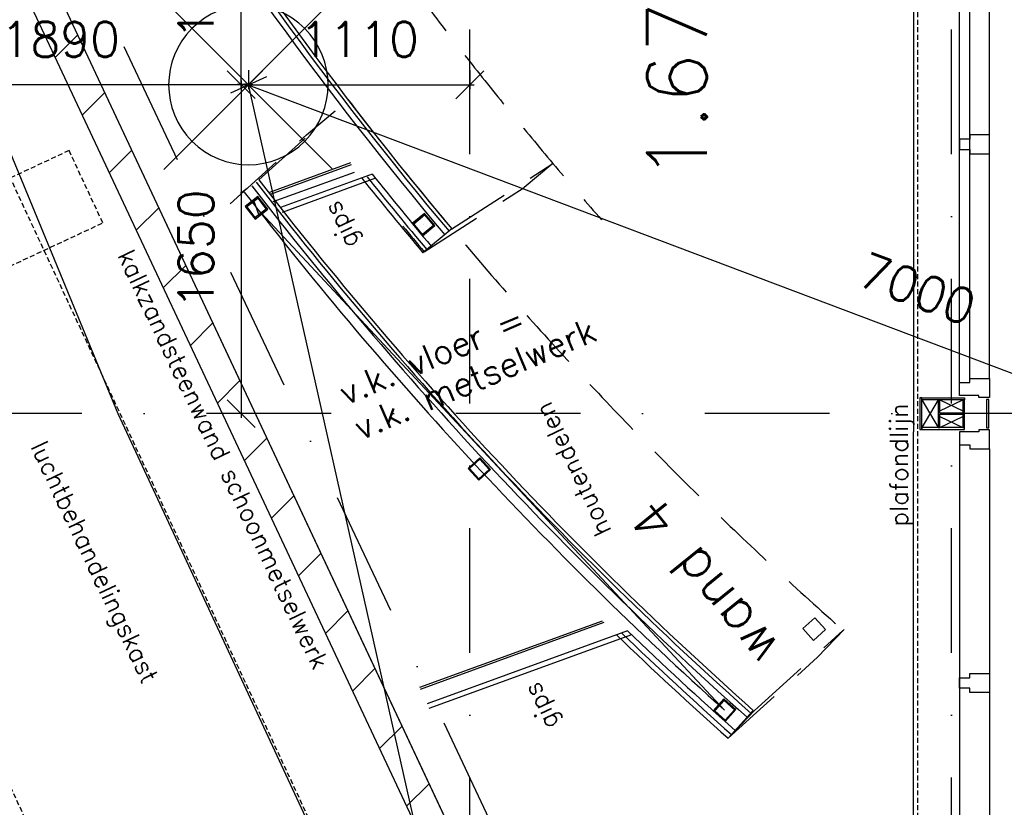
# Model space of a CAD drawing. Extents: x -171140 to 151546, y -8083 to 162438.
# Tile 69 of 96: x 43223 to 48163, y 70274 to 74222. Entities that reach past the tile are written whole.
import ezdxf

# ---------------------------------------------------------------- set-up
doc = ezdxf.new("R2010")
doc.units = 0
doc.header["$LTSCALE"] = 50
doc.header["$MEASUREMENT"] = 0
doc.header["$PDMODE"] = 3
doc.header["$PDSIZE"] = 0.001
for name, pattern in [('DASHDOT', [25, 12.5, -6.25, 0, -6.25]), ('DASHED', [0.75, 0.5, -0.25]), ('HIDDEN', [9.375, 6.25, -3.125]), ('HIDDEN2', [0.1875, 0.125, -0.0625]), ('HIDDENX2', [0.75, 0.5, -0.25]), ('STRAM_0WT$0$DASHDOT', [25, 12.5, -6.25, 0, -6.25]), ('STRAM_0WT$0$DD1', [2.66667, 1.66667, -0.5, 0, -0.5])]:
    doc.linetypes.add(name, pattern=pattern)
doc.layers.get('0').update_dxf_attribs({"linetype": 'CONTINUOUS'})
doc.layers.get('DEFPOINTS').update_dxf_attribs({"linetype": 'CONTINUOUS'})
for name, color, linetype in [('_BRANDCOMPART', 6, 'DASHDOT'), ('_INSTALLATIES_A1C', 1, 'DASHED'), ('A--01A1_ACEER', 1, 'CONTINUOUS'), ('A--A22--_F123-', 9, 'CONTINUOUS'), ('A--A28--_F-2--', 7, 'CONTINUOUS'), ('A--L$7A-_STRAMIEN', 1, 'DASHDOT'), ('A--L21D2_BUITENWAND', 2, 'CONTINUOUS'), ('A--L22--', 7, 'CONTINUOUS'), ('A--L22--_F-2--', 7, 'CONTINUOUS'), ('A--L22A4_BINNENWAND', 4, 'CONTINUOUS'), ('A--L24AC1_TRAPPEN', 1, 'HIDDEN2'), ('A--L28--', 7, 'CONTINUOUS'), ('A--L28--_F-2--', 7, 'CONTINUOUS'), ('A--L31--', 2, 'CONTINUOUS'), ('A--L32--_F123-', 1, 'CONTINUOUS'), ('A--T$1A-18_TEKST', 1, 'CONTINUOUS'), ('A--T$1A-_F123-_R', 4, 'CONTINUOUS'), ('A--T01A-25_TEKST', 2, 'CONTINUOUS'), ('STRAM_0WT$0$A--L$7A-_STRAM', 1, 'STRAM_0WT$0$DASHDOT'), ('STRAM_0WT$0$A--L90--_F---4', 250, 'CONTINUOUS'), ('STRAM_0WT$0$A--L90--_F-23-', 7, 'CONTINUOUS'), ('STRAM_0WT$0$A--L90--_F123-', 7, 'CONTINUOUS'), ('STRAM_0WT$0$A--M$1A-_F123-', 1, 'CONTINUOUS'), ('STRAM_0WT$0$STRAMIEN', 1, 'STRAM_0WT$0$DD1'), ('TEKST_KOZIJNMERK', 10, 'CONTINUOUS'), ('X--LR---_CP', 7, 'CONTINUOUS')]:
    doc.layers.add(name, color=color, linetype=linetype)
doc.styles.add('ALFA-0_25', font='ROMANS')
doc.styles.add('HIEMSTRA', font='romans.shx')
doc.styles.add('STRAM_0WT$0$HIEMSTRA', font='romans.shx')
doc.linetypes.add('BATTING', pattern='A,0.0001,-0.1,[134,ltypeshp.shx,S=0.1,R=0,X=-0.1,Y=0],-0.2,[134,ltypeshp.shx,S=0.1,R=180,X=0.1,Y=0],-0.1', length=0.4001)
doc.dimstyles.new('STRAM_0WT$0$STANDARD', dxfattribs={"dimscale": 70, "dimtxt": 2.5, "dimasz": 2, "dimexe": 0.3, "dimexo": 0.3, "dimgap": 2, "dimtad": 1, "dimdec": 0, "dimzin": 0, "dimtxsty": 'STRAM_0WT$0$HIEMSTRA', "dimblk1": 'STRAM_0WT$0$_OBLIQUE', "dimblk2": 'STRAM_0WT$0$_OBLIQUE', "dimsah": 1, "dimcen": -0.09, "dimdle": 0.3, "dimclrd": 1, "dimclre": 1, "dimclrt": 4, "dimazin": 3, "dimtfac": 1, "dimtdec": 4, "dimtix": 1, "dimtofl": 0, "dimtmove": 0, "dimatfit": 3, "dimtvp": 625, "dimtolj": 1, "dimtzin": 0})

# ---------------------------------------------------------------- blocks, each defined once
blk = doc.blocks.new('STRAM_0WT$0$_OBLIQUE')
at = {"color": 0, "linetype": 'BYBLOCK'}
blk.add_line((-0.5, -0.5), (0.5, 0.5), dxfattribs=at)
blk = doc.blocks.new('*D1468')
at = {"layer": 'DEFPOINTS', "color": 0}
for p in [(-31246.4, 41647.9), (-24697, 39176.9), (-24697, 39176.9)]:
    blk.add_point(p, dxfattribs=at)
at = {"layer": 'STRAM_0WT$0$A--M$1A-_F123-', "color": 1}
blk.add_line((-31266, 41655.3), (-24677.4, 39169.5), dxfattribs=at)
at = {"layer": 'STRAM_0WT$0$A--M$1A-_F123-', "color": 1, "xscale": 140, "yscale": 140, "zscale": 140}
for p, rotation in [((-31246.4, 41647.9), 159.3293785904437), ((-24697, 39176.9), 339.3293785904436)]:
    blk.add_blockref('STRAM_0WT$0$_OBLIQUE', p, dxfattribs=dict(at, rotation=rotation))
at = {"layer": 'STRAM_0WT$0$A--M$1A-_F123-', "color": 4, "insert": (-27891.4, 40625.3), "char_height": 175, "attachment_point": 5, "rotation": 339.3294, "style": 'STRAM_0WT$0$HIEMSTRA'}
blk.add_mtext('\\A1;7000', dxfattribs=at)
blk = doc.blocks.new('STRAM_0WT$0$S090024-')
at = {"layer": 'STRAM_0WT$0$A--L90--_F---4', "linetype": 'CONTINUOUS'}
for points in [[(-0.000001, 5.999999), (-0.000001, -6)], [(-6.000001, 0), (5.999999, 0)]]:
    blk.add_lwpolyline(points, dxfattribs=at)
blk.add_lwpolyline([(-4.000001, 0, 1), (3.999998, 0, 1)], format="xyb", close=True, dxfattribs=at)
at = {"layer": 'STRAM_0WT$0$A--L90--_F-23-', "color": 255}
blk.add_circle((0, 0), 0.0123, dxfattribs=at)
at = {"layer": 'STRAM_0WT$0$A--L90--_F123-', "color": 2, "linetype": 'CONTINUOUS'}
for points in [[(-0.000001, 5.999999), (-0.000001, -6)], [(-6.000001, 0), (5.999999, 0)]]:
    blk.add_lwpolyline(points, dxfattribs=at)
blk.add_lwpolyline([(-4.000001, 0, 1), (3.999998, 0, 1)], format="xyb", close=True, dxfattribs=at)
blk = doc.blocks.new('*D1469')
at = {"layer": 'DEFPOINTS', "color": 0}
for p in [(-33134.9, 41741.2), (-31245.2, 41741.2), (-33134.9, 41648.3)]:
    blk.add_point(p, dxfattribs=at)
at = {"layer": 'STRAM_0WT$0$A--M$1A-_F123-', "color": 1}
for p, q in [((-33134.9, 41720.2), (-33134.9, 41627.3)), ((-31245.2, 41720.2), (-31245.2, 41627.3)), ((-31224.2, 41648.3), (-33155.9, 41648.3))]:
    blk.add_line(p, q, dxfattribs=at)
at = {"layer": 'STRAM_0WT$0$A--M$1A-_F123-', "color": 1, "xscale": 140, "yscale": 140, "zscale": 140, "rotation": 180}
blk.add_blockref('STRAM_0WT$0$_OBLIQUE', (-33134.9, 41648.3), dxfattribs=at)
at = {"layer": 'STRAM_0WT$0$A--M$1A-_F123-', "color": 1, "xscale": 140, "yscale": 140, "zscale": 140}
blk.add_blockref('STRAM_0WT$0$_OBLIQUE', (-31245.2, 41648.3), dxfattribs=at)
at = {"layer": 'STRAM_0WT$0$A--M$1A-_F123-', "color": 4, "insert": (-32190.1, 41875.8), "char_height": 175, "attachment_point": 5, "style": 'STRAM_0WT$0$HIEMSTRA'}
blk.add_mtext('\\A1;1890', dxfattribs=at)
blk = doc.blocks.new('*D1470')
at = {"layer": 'DEFPOINTS', "color": 0}
for p in [(-31246.4, 41742.9), (-30134.9, 41742.9), (-30134.9, 41648.3)]:
    blk.add_point(p, dxfattribs=at)
at = {"layer": 'STRAM_0WT$0$A--M$1A-_F123-', "color": 1}
for p, q in [((-31246.4, 41721.9), (-31246.4, 41627.3)), ((-30134.9, 41721.9), (-30134.9, 41627.3)), ((-31267.4, 41648.3), (-30113.9, 41648.3))]:
    blk.add_line(p, q, dxfattribs=at)
at = {"layer": 'STRAM_0WT$0$A--M$1A-_F123-', "color": 1, "xscale": 140, "yscale": 140, "zscale": 140, "rotation": 180}
blk.add_blockref('STRAM_0WT$0$_OBLIQUE', (-31246.4, 41648.3), dxfattribs=at)
at = {"layer": 'STRAM_0WT$0$A--M$1A-_F123-', "color": 1, "xscale": 140, "yscale": 140, "zscale": 140}
blk.add_blockref('STRAM_0WT$0$_OBLIQUE', (-30134.9, 41648.3), dxfattribs=at)
at = {"layer": 'STRAM_0WT$0$A--M$1A-_F123-', "color": 4, "insert": (-30690.7, 41875.8), "char_height": 175, "attachment_point": 5, "style": 'STRAM_0WT$0$HIEMSTRA'}
blk.add_mtext('\\A1;1110', dxfattribs=at)
blk = doc.blocks.new('*D1471')
at = {"layer": 'DEFPOINTS', "color": 0}
for p in [(-31246.4, 41649.1), (-31282, 40000), (-31246.4, 40000)]:
    blk.add_point(p, dxfattribs=at)
at = {"layer": 'STRAM_0WT$0$A--M$1A-_F123-', "color": 1}
for p, q in [((-31267.4, 41649.1), (-31303, 41649.1)), ((-31282, 41670.1), (-31282, 39979)), ((-31267.4, 40000), (-31303, 40000))]:
    blk.add_line(p, q, dxfattribs=at)
at = {"layer": 'STRAM_0WT$0$A--M$1A-_F123-', "color": 1, "xscale": 140, "yscale": 140, "zscale": 140}
for p, rotation in [((-31282, 41649.1), 90), ((-31282, 40000), 270)]:
    blk.add_blockref('STRAM_0WT$0$_OBLIQUE', p, dxfattribs=dict(at, rotation=rotation))
at = {"layer": 'STRAM_0WT$0$A--M$1A-_F123-', "color": 4, "insert": (-31509.5, 40824.6), "char_height": 175, "attachment_point": 5, "rotation": 90, "style": 'STRAM_0WT$0$HIEMSTRA'}
blk.add_mtext('\\A1;1650', dxfattribs=at)
blk = doc.blocks.new('*D1472')
at = {"layer": 'DEFPOINTS', "color": 0}
for p in [(-31282, 42700), (-31246.4, 42700), (-31246.4, 41649.1)]:
    blk.add_point(p, dxfattribs=at)
at = {"layer": 'STRAM_0WT$0$A--M$1A-_F123-', "color": 1}
for p, q in [((-31267.4, 42700), (-31303, 42700)), ((-31282, 41628.1), (-31282, 42721)), ((-31267.4, 41649.1), (-31303, 41649.1))]:
    blk.add_line(p, q, dxfattribs=at)
at = {"layer": 'STRAM_0WT$0$A--M$1A-_F123-', "color": 1, "xscale": 140, "yscale": 140, "zscale": 140}
for p, rotation in [((-31282, 42700), 90), ((-31282, 41649.1), 270)]:
    blk.add_blockref('STRAM_0WT$0$_OBLIQUE', p, dxfattribs=dict(at, rotation=rotation))
at = {"layer": 'STRAM_0WT$0$A--M$1A-_F123-', "color": 4, "insert": (-31509.5, 42174.6), "char_height": 175, "attachment_point": 5, "rotation": 90, "style": 'STRAM_0WT$0$HIEMSTRA'}
blk.add_mtext('\\A1;1050', dxfattribs=at)
blk = doc.blocks.new('Q020490-')
at = {"layer": 'A--A28--_F-2--', "color": 3, "linetype": 'CONTINUOUS'}
for points in [[(-2.75, 58), (-70, 66.5), (70, 66.5)], [(-2.75, 58), (-70, 58), (-70, 66.5)], [(-2.75, 58), (70, 66.5), (70, 58)], [(2.75, -58), (-2.75, -58), (-2.75, 58)], [(-2.75, 58), (2.75, 58), (2.75, -58)], [(-2.75, 58), (70, 58), (2.75, 58)], [(70, -66.5), (-70, -58), (-2.75, -58)], [(70, -66.5), (-70, -66.5), (-70, -58)], [(2.75, -58), (70, -66.5), (-2.75, -58)], [(2.75, -58), (70, -58), (70, -66.5)]]:
    blk.add_solid(points, dxfattribs=at)
at = {"layer": 'A--L28--_F-2--', "color": 3, "linetype": 'CONTINUOUS'}
blk.add_lwpolyline([(70, -66.5), (-70, -66.5), (-70, -58), (-2.75, -58), (-2.75, 58), (-70, 58), (-70, 66.5), (70, 66.5), (70, 58), (2.75, 58), (2.75, -58), (70, -58)], close=True, dxfattribs=at)
at = {"layer": 'X--LR---_CP', "linetype": 'CONTINUOUS'}
for p in [(-2.75, 0), (0, 0), (2.75, 0)]:
    blk.add_point(p, dxfattribs=at)
blk = doc.blocks.new('Q020609-')
at = {"layer": 'A--A28--_F-2--', "color": 3, "linetype": 'CONTINUOUS'}
for points in [[(-35, 35.1), (-40, -39.9), (-40, 40.1)], [(-35, 35.1), (-40, 40.1), (40, 40.1)], [(-35, 35.1), (-35, -34.9), (-40, -39.9)], [(40, 40.1), (35, 35.1), (-35, 35.1)], [(40, 40.1), (40, -39.9), (35, 35.1)], [(40, -39.9), (35, -34.9), (35, 35.1)], [(40, -39.9), (-40, -39.9), (-35, -34.9)], [(40, -39.9), (-35, -34.9), (35, -34.9)]]:
    blk.add_solid(points, dxfattribs=at)
at = {"layer": 'A--L28--_F-2--', "color": 3, "linetype": 'CONTINUOUS'}
blk.add_lwpolyline([(-40, -39.9), (-35, -34.9), (-35, 35.1), (35, 35.1), (35, -34.9), (-35, -34.9), (-40, -39.9), (40, -39.9), (40, 40.1), (-40, 40.1)], close=True, dxfattribs=at)
at = {"layer": 'X--LR---_CP', "color": 4, "linetype": 'CONTINUOUS'}
for p in [(-40, 0.1), (0, 0), (40, 0.1)]:
    blk.add_point(p, dxfattribs=at)
blk = doc.blocks.new('*U906')
at = {"layer": 'A--A22--_F123-', "linetype": 'CONTINUOUS'}
h = blk.add_hatch(dxfattribs=at)
h.set_pattern_fill('ALFALINE', color=256, scale=300, style=0)
h.set_pattern_definition([(45, (-45951.62, -68778.38), (-212.132, 212.132), [])])
h.paths.add_polyline_path([(0, 0), (-67.9, -31.9), (-3566.1, 7418), (-3518.4, 7493), (-3470.8, 7568), (67.9, 31.9)])
at = {"layer": 'A--L22--_F-2--', "color": 3, "linetype": 'CONTINUOUS'}
for points in [[(0, 0), (67.9, 31.9), (-3470.8, 7568), (-3470.8, 7568)], [(0, 0), (-67.9, -31.9), (-3566.1, 7418), (-3566.1, 7418)]]:
    blk.add_lwpolyline(points, dxfattribs=at)
blk = doc.blocks.new('STRAM_0WT')
at = {"layer": 'STRAM_0WT$0$A--L$7A-_STRAM'}
for p, q in [((-30134.938, 23800), (-30134.938, 63128.251)), ((-27719.938, 23800), (-27719.938, 63128.251)), ((-20830.441, 39999.998), (-39925.329, 40000.004))]:
    blk.add_line(p, q, dxfattribs=at)
blk.add_arc((-31246.376, 41647.894), 7000, 279.1359042, 346.3839955, dxfattribs=at)
at = {"layer": 'STRAM_0WT$0$A--M$1A-_F123-', "color": 1}
for p, q in [((-31252.676, 41647.894), (-31240.076, 41647.894)), ((-31246.376, 41641.594), (-31246.376, 41654.194))]:
    blk.add_line(p, q, dxfattribs=at)
at = {"layer": 'STRAM_0WT$0$STRAMIEN', "linetype": 'STRAM_0WT$0$DASHDOT', "xscale": 100, "yscale": 100, "rotation": 315}
blk.add_blockref('STRAM_0WT$0$S090024-', (-31246.376, 41647.894), dxfattribs=at)
at = {"layer": 'STRAM_0WT$0$A--M$1A-_F123-'}
for base, p2, text, picture, middle in [((-31281.987, 42700.001), (-31246.375, 42700.001), '1050', '*D1472', (-31509.487, 42174.563)), ((-31281.987, 40000.001), (-31246.376, 40000.001), '1650', '*D1471', (-31509.487, 40824.563))]:
    dim = blk.add_linear_dim(base=base, p1=(-31246.376, 41649.124), p2=p2, angle=90, text=text, dimstyle='STRAM_0WT$0$STANDARD', override={"dimcen": -0.09}, dxfattribs=at)
    dim.commit()
    dim.dimension.update_dxf_attribs({"geometry": picture, "text_midpoint": middle})
dim = blk.add_linear_dim(base=(-33134.934, 41648.305), p1=(-31245.225, 41741.224), p2=(-33134.934, 41741.224), dimstyle='STRAM_0WT$0$STANDARD', override={"dimcen": -0.09}, dxfattribs=at)
dim.commit()
dim.dimension.update_dxf_attribs({"geometry": '*D1469', "text_midpoint": (-32190.08, 41875.805)})
dim = blk.add_linear_dim(base=(-30134.938, 41648.305), p1=(-31246.376, 41742.888), p2=(-30134.938, 41742.888), text='1110', dimstyle='STRAM_0WT$0$STANDARD', override={"dimcen": -0.09}, dxfattribs=at)
dim.commit()
dim.dimension.update_dxf_attribs({"geometry": '*D1470', "text_midpoint": (-30690.657, 41875.805)})
dim = blk.add_aligned_dim(p1=(-31246.376, 41647.894), p2=(-24697, 39176.928), distance=0, dimstyle='STRAM_0WT$0$STANDARD', override={"dimcen": -0.09}, dxfattribs=at)
dim.commit()
dim.dimension.update_dxf_attribs({"geometry": '*D1468', "text_midpoint": (-27891.381, 40625.266)})

msp = doc.modelspace()

# ---------------------------------------------------------------- linework, layer by layer
at = {"layer": '_BRANDCOMPART'}
msp.add_lwpolyline([(30494.6, 38221.7), (28457.9, 38236.7), (28457.9, 38236.7), (28457.9, 45608.5), (27870.4, 45675.5), (28200, 47293.7), (29563.6, 47293.7), (29893.6, 48913.5), (36087.2, 79318.8), (38726.9, 79318.8), (38727, 82343.2), (39358.5, 82343.2), (39358.5, 83251.9), (41161.4, 83251.9), (41154.9, 76346.4), (42676.3, 76346.4), (46227.6, 68844.3), (45422, 68503.3), (45422, 67290.8), (51065.6, 68757.4)], dxfattribs=at)
at = {"layer": '_BRANDCOMPART', "color": 4, "linetype": 'BATTING', "ltscale": 5}
msp.add_lwpolyline([(42879.9, 68407.1), (41240.8, 68407.1), (41240.8, 75611.8), (42326.7, 75611.8), (43716.2, 72246.9), (45422, 68581.3), (45422, 67377.9), (42879.9, 66749.3), (42879.9, 68407.1)], dxfattribs=at)
at = {"layer": '_INSTALLATIES_A1C'}
for points in [[(41305.9, 74387.7), (44074.1, 68451.4), (45243.2, 68996.6), (42475.1, 74932.9)], [(41712.9, 72745.9), (41882, 72383.3), (43640.2, 73203.2), (43471.2, 73565.8)]]:
    msp.add_lwpolyline(points, close=True, dxfattribs=at)
at = {"layer": 'A--01A1_ACEER', "linetype": 'CONTINUOUS'}
for p, q in [((45772.1, 69339.9), (42482.1, 76346.4)), ((45772.1, 69339.9), (42482.1, 76346.4)), ((44661.7, 73644.2), (44806.5, 73764.6)), ((44661.7, 73644.2), (44806.3, 73764.4)), ((45898.5, 73501.1), (45753.9, 73381)), ((44900.6, 73456.4), (44493.2, 73308.1)), ((44331.1, 73351.4), (44364, 73377.1)), ((44372.3, 73298.6), (44405.2, 73324.3)), ((44425.2, 73240.8), (44397.8, 73316)), ((44411.5, 73278.4), (46759.5, 70760.3)), ((45305.7, 73189.4), (45244.2, 73138.3)), ((45391, 73173.2), (45246.5, 73053.1)), ((47225.9, 71025.5), (47358.5, 71165.4)), ((46777, 70619.8), (46909.5, 70759.7)), ((46777, 70619.8), (46902.7, 70759.5))]:
    msp.add_line(p, q, dxfattribs=at)
at = {"layer": 'A--01A1_ACEER'}
for p, q in [((47938.5, 72402.4), (47938.5, 74791.4)), ((47989.5, 72423.4), (47989.5, 74791.4)), ((48088.5, 72423.4), (48088.5, 74770.4)), ((47830.5, 72316.9), (47749, 72176.9)), ((47749, 72316.9), (47830.5, 72176.9)), ((47839, 72316.9), (47955, 72261.6)), ((47839, 72261.6), (47955, 72316.9)), ((47839, 72232.1), (47955, 72176.9)), ((47839, 72176.9), (47955, 72232.1)), ((47938.5, 72091.4), (47938.5, 69702.3)), ((48088.5, 72070.4), (48088.5, 71828.2)), ((48088.5, 72070.4), (48088.5, 69723.3))]:
    msp.add_line(p, q, dxfattribs=at)
at = {"layer": 'A--01A1_ACEER', "color": 2, "linetype": 'HIDDEN'}
for p, q in [((44423.2, 73418.2), (44806.3, 73764.4)), ((44278.6, 73298), (44661.7, 73644.2)), ((45391, 73173.2), (45898.5, 73501.1)), ((45898.5, 73501.1), (45753.9, 73381)), ((45252.6, 73058.2), (45753.9, 73381)), ((46909.5, 70759.7), (47353, 71159.6)), ((46777, 70619.8), (47225.9, 71025.5))]:
    msp.add_line(p, q, dxfattribs=at)
at = {"layer": 'A--01A1_ACEER', "color": 3, "linetype": 'CONTINUOUS'}
for p, q in [((44883.5, 73503.4), (44476.1, 73355.1)), ((44886.9, 73494), (44479.5, 73345.7)), ((44991.9, 73447.1), (44531.4, 73279.5)), ((45008.4, 73426.5), (44539.9, 73256)), ((46145.4, 71207.2), (45229.5, 70873.9)), ((46153.3, 71199.5), (45232.9, 70864.5)), ((46272.8, 71157.8), (45267.1, 70791.8)), ((46293, 71138.5), (45275.6, 70768.3))]:
    msp.add_line(p, q, dxfattribs=at)
at = {"layer": 'A--01A1_ACEER', "linetype": 'CONTINUOUS'}
msp.add_lwpolyline([(47206.2, 71110.5), (47265.6, 71164.2), (47211.9, 71223.5), (47152.6, 71169.9)], close=True, dxfattribs=at)
at = {"layer": 'A--01A1_ACEER', "color": 3, "linetype": 'CONTINUOUS'}
for radius, start, end in [(19028.3, 203.38296, 220.04742), (19000.3, 203.41261, 220.04789), (18982.3, 203.72924, 220.0482), (19117.3, 218.65002, 220.04592), (19600.3, 217.67872, 228.32876), (19582.3, 217.67684, 228.32905), (19170.3, 218.59657, 220.04503), (19145.3, 218.63347, 220.04545), (19628.3, 217.68164, 228.32831), (19770.3, 226.11628, 228.32607), (19745.3, 226.15185, 228.32646), (19717.3, 226.19181, 228.3269)]:
    msp.add_arc((59922, 85387), radius, start, end, dxfattribs=at)
at = {"layer": 'A--01A1_ACEER', "color": 2, "linetype": 'HIDDEN'}
for centre, radius, start, end in [((59993.4, 85433.1), 18467.3, 204.99229, 221.40485), ((59985.3, 85444.2), 19067.3, 217.55697, 228.51271)]:
    msp.add_arc(centre, radius, start, end, dxfattribs=at)
at = {"layer": 'A--01A1_ACEER', "linetype": 'CONTINUOUS'}
for radius, start, end in [(19677.3, 217.68673, 228.01597), (19162.3, 219.54217, 220.04517)]:
    msp.add_arc((59922, 85387), radius, start, end, dxfattribs=at)
at = {"layer": 'A--L$7A-_STRAMIEN', "linetype": 'HIDDENX2'}
msp.add_line((47727, 88208.7), (47727, 69665.9), dxfattribs=at)
at = {"layer": 'A--L21D2_BUITENWAND'}
for p, q in [((47707, 75037.4), (47707, 72156.4)), ((47749, 72326.9), (47739, 72326.9)), ((47739, 72326.9), (47739, 72166.9)), ((47749, 72166.9), (47749, 72326.9)), ((48073.5, 72318.4), (48073.7, 72175.3)), ((48085.5, 72318.4), (48073.5, 72318.4)), ((48085.7, 72175.3), (48085.5, 72318.4)), ((47739, 72166.9), (47749, 72166.9)), ((47963.5, 72176.9), (47749, 72176.9)), ((47749, 72176.9), (47749, 72166.9)), ((47749, 72166.9), (47963.5, 72166.9)), ((47963.5, 72166.9), (47963.5, 72176.9)), ((48073.7, 72175.3), (48085.7, 72175.3)), ((47707, 69976.3), (47707, 72156.4))]:
    msp.add_line(p, q, dxfattribs=at)
for points in [[(47938.5, 72337.4), (47938.5, 72402.3), (47989.5, 72402.3), (47989.5, 72423.3), (48088.5, 72423.3), (48088.5, 72350.3), (48088.5, 72328.3), (48073.5, 72328.4), (48034.5, 72328.4), (48034.5, 72337.4)], [(47963.5, 72316.9), (47749, 72316.9), (47749, 72326.9), (47963.5, 72326.9)], [(47938.5, 72156.3), (47938.5, 72091.4), (47989.5, 72091.4), (47989.5, 72070.4), (48088.5, 72070.4), (48088.5, 72143.4), (48088.5, 72165.4), (48073.5, 72165.3), (48034.5, 72165.3), (48034.5, 72156.3)]]:
    msp.add_lwpolyline(points, close=True, dxfattribs=at)
at = {"layer": 'A--L22A4_BINNENWAND', "linetype": 'CONTINUOUS'}
for radius in [6890.3, 7370.3]:
    msp.add_arc((44370.6, 73896), radius, 282.70881, 350.04154, dxfattribs=at)
at = {"layer": 'A--L31--', "color": 2, "linetype": 'CONTINUOUS'}
for points in [[(47938.5, 73623.4), (47938.6, 73570.4), (47989.6, 73570.4), (47989.6, 73549.4), (48088.6, 73549.4), (48088.5, 73622.4), (48088.5, 73644.4), (48073.5, 73644.4), (47989.5, 73644.4), (47989.5, 73623.4)], [(47938.5, 70870.4), (47938.6, 70923.3), (47989.6, 70923.3), (47989.6, 70944.3), (48088.6, 70944.3), (48088.5, 70871.3), (48088.5, 70849.3), (48073.5, 70849.3), (47989.5, 70849.3), (47989.5, 70870.3)]]:
    msp.add_lwpolyline(points, close=True, dxfattribs=at)
at = {"layer": 'A--L32--_F123-', "color": 1}
msp.add_line((45992, 66706.2), (44370.6, 73896), dxfattribs=at)

# ---------------------------------------------------------------- block references
at = {"layer": 'A--L22--'}
msp.add_blockref('*U906', (45951.6, 68778.4), dxfattribs=at)
at = {"layer": 'A--L24AC1_TRAPPEN'}
msp.add_blockref('STRAM_0WT', (75617, 32246.9), dxfattribs=at)
at = {"layer": 'A--L28--', "linetype": 'CONTINUOUS'}
for p, rotation in [((44411.5, 73278.4), 37.97807030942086), ((45249.4, 73194.6), 39.72540728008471), ((45529.2, 71969.1), 42.10648277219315), ((46759.5, 70760.3), 48.17565733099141)]:
    msp.add_blockref('Q020609-', p, dxfattribs=dict(at, rotation=rotation))
at = {"layer": 'A--L28--', "xscale": -1, "rotation": 90}
msp.add_blockref('Q020490-', (47897, 72246.9), dxfattribs=at)

# ---------------------------------------------------------------- texts
at = {"layer": 'A--T$1A-18_TEKST', "style": 'HIEMSTRA'}
for s, rotation, p in [('gips', 115.3091, (44927.1, 73101.1)), ('kalkzandsteenwand schoonmetselwerk', 295.3091, (43712.2, 73041.9)), ('houtendelen', 115.3091, (46194.1, 71659.3)), ('luchtbehandelingskast', 295.3091, (43276.3, 72083.4)), ('gips', 115.3091, (45929.9, 70689.5))]:
    msp.add_text(s, height=90, rotation=rotation, dxfattribs=at).set_placement(p)
at = {"layer": 'A--T$1A-18_TEKST', "color": 3, "style": 'HIEMSTRA'}
msp.add_text('wand 4', height=200, rotation=128.847, dxfattribs=at).set_placement((47046.5, 71073.8))
at = {"layer": 'A--T$1A-_F123-_R', "style": 'ALFA-0_25'}
msp.add_text('1.67', height=300, rotation=90, dxfattribs=at).set_placement((46670.8, 73413))
at = {"layer": 'A--T01A-25_TEKST', "style": 'HIEMSTRA'}
for s, p in [('v.k. vloer =', (44859.3, 72287.4)), ('v.k. metselwerk', (44933.1, 72112.9))]:
    msp.add_text(s, height=125, rotation=22.9293, dxfattribs=at).set_placement(p)
at = {"layer": 'TEKST_KOZIJNMERK', "style": 'HIEMSTRA'}
msp.add_text('plafondlijn', height=90, rotation=90, dxfattribs=at).set_placement((47678.8, 71681.1))

doc.saveas('drawing.dxf')
